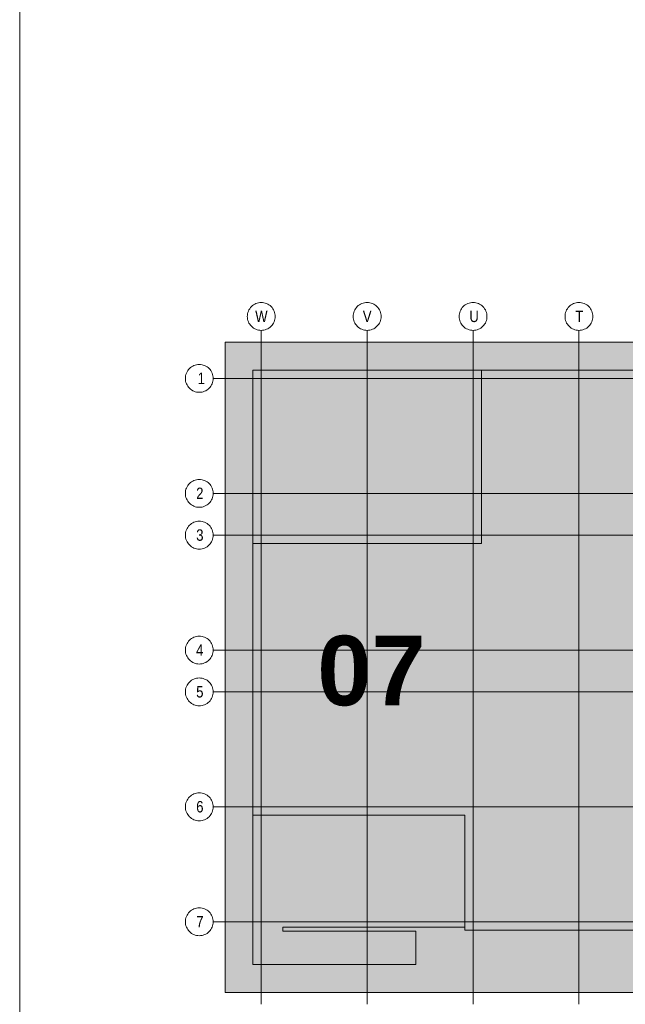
# Model space of a CAD drawing. Extents: x -720 to 300, y 62 to 1112.
# Tile 18 of 50: x 115 to 152, y 239 to 299. Entities that reach past the tile are written whole.
import ezdxf
from ezdxf.lldxf.tags import DXFTag

# ---------------------------------------------------------------- set-up
doc = ezdxf.new("R2010")
doc.units = 0
for name, color, linetype, lineweight in [('iwb_Plankopf Linie', 7, 'Continuous', 13), ('PK_LP', 7, 'Continuous', 9), ('PK_LP_Achsen', 7, 'STRICHPUNKT2', 5)]:
    doc.layers.add(name, color=color, linetype=linetype, lineweight=lineweight)
for name, color, linetype, lineweight, true_color in [('PK_LP_T05', 4, 'Continuous', 9, 0x00ffff), ('PK_LP_T05_Rest', 9, 'Continuous', 9, 0x808080), ('PK_LP_Tennung', 9, 'Continuous', 18, 0x808080)]:
    doc.layers.add(name, color=color, linetype=linetype, lineweight=lineweight, true_color=true_color)
doc.styles.get("Standard").update_dxf_attribs({"font": 'ARIALN.TTF'})
tags = doc.linetypes.add('grob', pattern=[14, 3, -8, 3]).pattern_tags.tags
tags[8:9] = [DXFTag(74, 4), DXFTag(75, 0), DXFTag(340, '0'), DXFTag(46, 0.0), DXFTag(50, 0.0), DXFTag(44, 0.0), DXFTag(45, 0.0)]
tags[6:7] = [DXFTag(74, 4), DXFTag(75, 0), DXFTag(340, '0'), DXFTag(46, 0.0), DXFTag(50, 0.0), DXFTag(44, 0.0), DXFTag(45, 0.0)]
tags[4:5] = [DXFTag(74, 4), DXFTag(75, 0), DXFTag(340, '0'), DXFTag(46, 0.0), DXFTag(50, 0.0), DXFTag(44, 0.0), DXFTag(45, 0.0)]
tags = doc.linetypes.add('STRICHPUNKT2', pattern=[12.7, 6.35, -3.175, 0, -3.175]).pattern_tags.tags
tags[10:11] = [DXFTag(74, 4), DXFTag(75, 0), DXFTag(340, '0'), DXFTag(46, 0.0), DXFTag(50, 0.0), DXFTag(44, 0.0), DXFTag(45, 0.0)]
tags[8:9] = [DXFTag(74, 4), DXFTag(75, 0), DXFTag(340, '0'), DXFTag(46, 0.0), DXFTag(50, 0.0), DXFTag(44, 0.0), DXFTag(45, 0.0)]
tags[6:7] = [DXFTag(74, 4), DXFTag(75, 0), DXFTag(340, '0'), DXFTag(46, 0.0), DXFTag(50, 0.0), DXFTag(44, 0.0), DXFTag(45, 0.0)]
tags[4:5] = [DXFTag(74, 4), DXFTag(75, 0), DXFTag(340, '0'), DXFTag(46, 0.0), DXFTag(50, 0.0), DXFTag(44, 0.0), DXFTag(45, 0.0)]

# ---------------------------------------------------------------- blocks, each defined once
blk = doc.blocks.new('Blockreferenz-A06DNB2WMF')
at = {"layer": 'PK_LP', "linetype": 'grob', "lineweight": 5, "ltscale": 0.13}
for p, q in [((127.881, 279.685), (143.008, 279.685)), ((127.881, 240.014), (127.881, 279.685)), ((143.008, 279.685), (168.848, 279.685)), ((143.008, 240.014), (143.008, 279.685)), ((143.008, 279.685), (143.008, 240.014)), ((143.008, 240.014), (127.881, 240.014)), ((168.848, 240.014), (143.008, 240.014))]:
    blk.add_line(p, q, dxfattribs=at)
at = {"layer": 'PK_LP', "linetype": 'ByBlock', "lineweight": 13, "ltscale": 0.13}
for p, q in [((129.581, 277.985), (143.516, 277.985)), ((129.581, 267.408), (129.581, 277.985)), ((208.206, 277.985), (143.516, 277.985)), ((143.516, 277.985), (143.516, 267.408)), ((143.516, 277.985), (143.516, 267.408)), ((129.581, 267.408), (129.581, 250.833)), ((143.516, 267.408), (129.581, 267.408)), ((143.516, 267.408), (129.581, 267.408)), ((129.581, 241.714), (129.581, 250.833)), ((129.581, 250.833), (142.501, 250.833)), ((129.581, 250.833), (142.501, 250.833)), ((142.501, 250.833), (142.501, 243.996)), ((142.501, 250.833), (142.501, 243.82)), ((142.501, 243.996), (131.407, 243.996)), ((131.407, 243.996), (131.407, 243.754)), ((131.407, 243.754), (139.519, 243.754)), ((139.519, 243.754), (139.519, 241.714)), ((142.501, 243.82), (195.196, 243.82)), ((139.519, 241.714), (129.581, 241.714))]:
    blk.add_line(p, q, dxfattribs=at)
at = {"layer": 'PK_LP_Achsen', "linetype": 'ByBlock', "ltscale": 0.13}
for p, q in [((129.382, 281.73), (129.431, 281.797)), ((129.431, 281.797), (129.487, 281.859)), ((129.487, 281.859), (129.549, 281.915)), ((129.549, 281.915), (129.616, 281.964)), ((129.616, 281.964), (129.688, 282.007)), ((129.688, 282.007), (129.763, 282.043)), ((129.763, 282.043), (129.842, 282.071)), ((129.842, 282.071), (129.923, 282.091)), ((129.923, 282.091), (130.005, 282.103)), ((130.005, 282.103), (130.088, 282.108)), ((130.088, 282.108), (130.172, 282.103)), ((130.172, 282.103), (130.254, 282.091)), ((130.254, 282.091), (130.335, 282.071)), ((130.335, 282.071), (130.414, 282.043)), ((130.414, 282.043), (130.489, 282.007)), ((130.489, 282.007), (130.561, 281.964)), ((130.561, 281.964), (130.628, 281.915)), ((130.628, 281.915), (130.689, 281.859)), ((130.689, 281.859), (130.745, 281.797)), ((130.745, 281.797), (130.795, 281.73)), ((135.842, 281.73), (135.891, 281.797)), ((135.891, 281.797), (135.947, 281.859)), ((135.947, 281.859), (136.009, 281.915)), ((136.009, 281.915), (136.076, 281.964)), ((136.076, 281.964), (136.148, 282.007)), ((136.148, 282.007), (136.223, 282.043)), ((136.223, 282.043), (136.302, 282.071)), ((136.302, 282.071), (136.383, 282.091)), ((136.383, 282.091), (136.465, 282.103)), ((136.465, 282.103), (136.548, 282.108)), ((136.548, 282.108), (136.632, 282.103)), ((136.632, 282.103), (136.714, 282.091)), ((136.714, 282.091), (136.795, 282.071)), ((136.795, 282.071), (136.874, 282.043)), ((136.874, 282.043), (136.949, 282.007)), ((136.949, 282.007), (137.021, 281.964)), ((137.021, 281.964), (137.088, 281.915)), ((137.088, 281.915), (137.149, 281.859)), ((137.149, 281.859), (137.205, 281.797)), ((137.205, 281.797), (137.255, 281.73)), ((142.302, 281.73), (142.351, 281.797)), ((142.351, 281.797), (142.407, 281.859)), ((142.407, 281.859), (142.469, 281.915)), ((142.469, 281.915), (142.536, 281.964)), ((142.536, 281.964), (142.608, 282.007)), ((142.608, 282.007), (142.683, 282.043)), ((142.683, 282.043), (142.762, 282.071)), ((142.762, 282.071), (142.843, 282.091)), ((142.843, 282.091), (142.925, 282.103)), ((142.925, 282.103), (143.008, 282.108)), ((143.008, 282.108), (143.092, 282.103)), ((143.092, 282.103), (143.174, 282.091)), ((143.174, 282.091), (143.255, 282.071)), ((143.255, 282.071), (143.334, 282.043)), ((143.334, 282.043), (143.409, 282.007)), ((143.409, 282.007), (143.481, 281.964)), ((143.481, 281.964), (143.548, 281.915)), ((143.548, 281.915), (143.609, 281.859)), ((143.609, 281.859), (143.665, 281.797)), ((143.665, 281.797), (143.715, 281.73)), ((148.762, 281.73), (148.811, 281.797)), ((148.811, 281.797), (148.867, 281.859)), ((148.867, 281.859), (148.929, 281.915)), ((148.929, 281.915), (148.996, 281.964)), ((148.996, 281.964), (149.068, 282.007)), ((149.068, 282.007), (149.143, 282.043)), ((149.143, 282.043), (149.222, 282.071)), ((149.222, 282.071), (149.303, 282.091)), ((149.303, 282.091), (149.385, 282.103)), ((149.385, 282.103), (149.468, 282.108)), ((149.468, 282.108), (149.552, 282.103)), ((149.552, 282.103), (149.634, 282.091)), ((149.634, 282.091), (149.715, 282.071)), ((149.715, 282.071), (149.794, 282.043)), ((149.794, 282.043), (149.869, 282.007)), ((149.869, 282.007), (149.941, 281.964)), ((149.941, 281.964), (150.008, 281.915)), ((150.008, 281.915), (150.069, 281.859)), ((150.069, 281.859), (150.125, 281.797)), ((150.125, 281.797), (150.175, 281.73)), ((129.238, 281.258), (129.243, 281.341)), ((129.243, 281.174), (129.238, 281.258)), ((129.243, 281.341), (129.255, 281.423)), ((129.255, 281.092), (129.243, 281.174)), ((129.255, 281.423), (129.275, 281.504)), ((129.275, 281.504), (129.303, 281.583)), ((129.303, 281.583), (129.339, 281.658)), ((129.339, 281.658), (129.382, 281.73)), ((130.795, 281.73), (130.838, 281.658)), ((130.838, 281.658), (130.874, 281.583)), ((130.874, 281.583), (130.902, 281.504)), ((130.902, 281.504), (130.922, 281.423)), ((130.922, 281.423), (130.934, 281.341)), ((130.934, 281.174), (130.922, 281.092)), ((130.934, 281.341), (130.938, 281.258)), ((130.938, 281.258), (130.934, 281.174)), ((135.698, 281.258), (135.703, 281.341)), ((135.703, 281.174), (135.698, 281.258)), ((135.703, 281.341), (135.715, 281.423)), ((135.715, 281.092), (135.703, 281.174)), ((135.715, 281.423), (135.735, 281.504)), ((135.735, 281.504), (135.763, 281.583)), ((135.763, 281.583), (135.799, 281.658)), ((135.799, 281.658), (135.842, 281.73)), ((137.255, 281.73), (137.298, 281.658)), ((137.298, 281.658), (137.334, 281.583)), ((137.334, 281.583), (137.362, 281.504)), ((137.362, 281.504), (137.382, 281.423)), ((137.382, 281.423), (137.394, 281.341)), ((137.394, 281.174), (137.382, 281.092)), ((137.394, 281.341), (137.398, 281.258)), ((137.398, 281.258), (137.394, 281.174)), ((142.158, 281.258), (142.163, 281.341)), ((142.163, 281.174), (142.158, 281.258)), ((142.163, 281.341), (142.175, 281.423)), ((142.175, 281.092), (142.163, 281.174)), ((142.175, 281.423), (142.195, 281.504)), ((142.195, 281.504), (142.223, 281.583)), ((142.223, 281.583), (142.259, 281.658)), ((142.259, 281.658), (142.302, 281.73)), ((143.715, 281.73), (143.758, 281.658)), ((143.758, 281.658), (143.794, 281.583)), ((143.794, 281.583), (143.822, 281.504)), ((143.822, 281.504), (143.842, 281.423)), ((143.842, 281.423), (143.854, 281.341)), ((143.854, 281.174), (143.842, 281.092)), ((143.854, 281.341), (143.858, 281.258)), ((143.858, 281.258), (143.854, 281.174)), ((148.618, 281.258), (148.623, 281.341)), ((148.623, 281.174), (148.618, 281.258)), ((148.623, 281.341), (148.635, 281.423)), ((148.635, 281.092), (148.623, 281.174)), ((148.635, 281.423), (148.655, 281.504)), ((148.655, 281.504), (148.683, 281.583)), ((148.683, 281.583), (148.719, 281.658)), ((148.719, 281.658), (148.762, 281.73)), ((150.175, 281.73), (150.218, 281.658)), ((150.218, 281.658), (150.254, 281.583)), ((150.254, 281.583), (150.282, 281.504)), ((150.282, 281.504), (150.302, 281.423)), ((150.302, 281.423), (150.314, 281.341)), ((150.314, 281.174), (150.302, 281.092)), ((150.314, 281.341), (150.318, 281.258)), ((150.318, 281.258), (150.314, 281.174)), ((129.275, 281.011), (129.255, 281.092)), ((129.303, 280.932), (129.275, 281.011)), ((129.339, 280.857), (129.303, 280.932)), ((129.382, 280.785), (129.339, 280.857)), ((129.431, 280.718), (129.382, 280.785)), ((129.487, 280.656), (129.431, 280.718)), ((129.549, 280.6), (129.487, 280.656)), ((129.616, 280.551), (129.549, 280.6)), ((129.688, 280.508), (129.616, 280.551)), ((130.561, 280.551), (130.489, 280.508)), ((130.628, 280.6), (130.561, 280.551)), ((130.689, 280.656), (130.628, 280.6)), ((130.745, 280.718), (130.689, 280.656)), ((130.795, 280.785), (130.745, 280.718)), ((130.838, 280.857), (130.795, 280.785)), ((130.874, 280.932), (130.838, 280.857)), ((130.902, 281.011), (130.874, 280.932)), ((130.922, 281.092), (130.902, 281.011)), ((135.735, 281.011), (135.715, 281.092)), ((135.763, 280.932), (135.735, 281.011)), ((135.799, 280.857), (135.763, 280.932)), ((135.842, 280.785), (135.799, 280.857)), ((135.891, 280.718), (135.842, 280.785)), ((135.947, 280.656), (135.891, 280.718)), ((136.009, 280.6), (135.947, 280.656)), ((136.076, 280.551), (136.009, 280.6)), ((136.148, 280.508), (136.076, 280.551)), ((137.021, 280.551), (136.949, 280.508)), ((137.088, 280.6), (137.021, 280.551)), ((137.149, 280.656), (137.088, 280.6)), ((137.205, 280.718), (137.149, 280.656)), ((137.255, 280.785), (137.205, 280.718)), ((137.298, 280.857), (137.255, 280.785)), ((137.334, 280.932), (137.298, 280.857)), ((137.362, 281.011), (137.334, 280.932)), ((137.382, 281.092), (137.362, 281.011)), ((142.195, 281.011), (142.175, 281.092)), ((142.223, 280.932), (142.195, 281.011)), ((142.259, 280.857), (142.223, 280.932)), ((142.302, 280.785), (142.259, 280.857)), ((142.351, 280.718), (142.302, 280.785)), ((142.407, 280.656), (142.351, 280.718)), ((142.469, 280.6), (142.407, 280.656)), ((142.536, 280.551), (142.469, 280.6)), ((142.608, 280.508), (142.536, 280.551)), ((143.481, 280.551), (143.409, 280.508)), ((143.548, 280.6), (143.481, 280.551)), ((143.609, 280.656), (143.548, 280.6)), ((143.665, 280.718), (143.609, 280.656)), ((143.715, 280.785), (143.665, 280.718)), ((143.758, 280.857), (143.715, 280.785)), ((143.794, 280.932), (143.758, 280.857)), ((143.822, 281.011), (143.794, 280.932)), ((143.842, 281.092), (143.822, 281.011)), ((148.655, 281.011), (148.635, 281.092)), ((148.683, 280.932), (148.655, 281.011)), ((148.719, 280.857), (148.683, 280.932)), ((148.762, 280.785), (148.719, 280.857)), ((148.811, 280.718), (148.762, 280.785)), ((148.867, 280.656), (148.811, 280.718)), ((148.929, 280.6), (148.867, 280.656)), ((148.996, 280.551), (148.929, 280.6)), ((149.068, 280.508), (148.996, 280.551)), ((149.941, 280.551), (149.869, 280.508)), ((150.008, 280.6), (149.941, 280.551)), ((150.069, 280.656), (150.008, 280.6)), ((150.125, 280.718), (150.069, 280.656)), ((150.175, 280.785), (150.125, 280.718)), ((150.218, 280.857), (150.175, 280.785)), ((150.254, 280.932), (150.218, 280.857)), ((150.282, 281.011), (150.254, 280.932)), ((150.302, 281.092), (150.282, 281.011)), ((129.763, 280.472), (129.688, 280.508)), ((129.842, 280.444), (129.763, 280.472)), ((129.923, 280.424), (129.842, 280.444)), ((130.005, 280.412), (129.923, 280.424)), ((130.088, 280.408), (130.005, 280.412)), ((130.172, 280.412), (130.088, 280.408)), ((130.254, 280.424), (130.172, 280.412)), ((130.335, 280.444), (130.254, 280.424)), ((130.414, 280.472), (130.335, 280.444)), ((130.489, 280.508), (130.414, 280.472)), ((136.223, 280.472), (136.148, 280.508)), ((136.302, 280.444), (136.223, 280.472)), ((136.383, 280.424), (136.302, 280.444)), ((136.465, 280.412), (136.383, 280.424)), ((136.548, 280.408), (136.465, 280.412)), ((136.632, 280.412), (136.548, 280.408)), ((136.714, 280.424), (136.632, 280.412)), ((136.795, 280.444), (136.714, 280.424)), ((136.874, 280.472), (136.795, 280.444)), ((136.949, 280.508), (136.874, 280.472)), ((142.683, 280.472), (142.608, 280.508)), ((142.762, 280.444), (142.683, 280.472)), ((142.843, 280.424), (142.762, 280.444)), ((142.925, 280.412), (142.843, 280.424)), ((143.008, 280.408), (142.925, 280.412)), ((143.092, 280.412), (143.008, 280.408)), ((143.174, 280.424), (143.092, 280.412)), ((143.255, 280.444), (143.174, 280.424)), ((143.334, 280.472), (143.255, 280.444)), ((143.409, 280.508), (143.334, 280.472)), ((149.143, 280.472), (149.068, 280.508)), ((149.222, 280.444), (149.143, 280.472)), ((149.303, 280.424), (149.222, 280.444)), ((149.385, 280.412), (149.303, 280.424)), ((149.468, 280.408), (149.385, 280.412)), ((149.552, 280.412), (149.468, 280.408)), ((149.634, 280.424), (149.552, 280.412)), ((149.715, 280.444), (149.634, 280.424)), ((149.794, 280.472), (149.715, 280.444)), ((149.869, 280.508), (149.794, 280.472)), ((125.707, 278.079), (125.769, 278.135)), ((125.769, 278.135), (125.836, 278.184)), ((125.836, 278.184), (125.908, 278.227)), ((125.908, 278.227), (125.983, 278.263)), ((125.983, 278.263), (126.062, 278.291)), ((126.062, 278.291), (126.143, 278.311)), ((126.143, 278.311), (126.225, 278.323)), ((126.225, 278.323), (126.308, 278.328)), ((126.308, 278.328), (126.392, 278.323)), ((126.392, 278.323), (126.474, 278.311)), ((126.474, 278.311), (126.555, 278.291)), ((126.555, 278.291), (126.634, 278.263)), ((126.634, 278.263), (126.709, 278.227)), ((126.709, 278.227), (126.781, 278.184)), ((126.781, 278.184), (126.848, 278.135)), ((126.848, 278.135), (126.91, 278.079)), ((125.458, 277.478), (125.463, 277.561)), ((125.463, 277.561), (125.475, 277.643)), ((125.475, 277.643), (125.495, 277.724)), ((125.495, 277.724), (125.523, 277.803)), ((125.523, 277.803), (125.559, 277.878)), ((125.559, 277.878), (125.602, 277.95)), ((125.602, 277.95), (125.651, 278.017)), ((125.651, 278.017), (125.707, 278.079)), ((126.91, 278.079), (126.966, 278.017)), ((126.966, 278.017), (127.015, 277.95)), ((127.015, 277.95), (127.058, 277.878)), ((127.058, 277.878), (127.094, 277.803)), ((127.094, 277.803), (127.122, 277.724)), ((127.122, 277.724), (127.142, 277.643)), ((127.142, 277.643), (127.154, 277.561)), ((127.154, 277.561), (127.158, 277.478)), ((125.463, 277.394), (125.458, 277.478)), ((125.475, 277.312), (125.463, 277.394)), ((125.495, 277.231), (125.475, 277.312)), ((125.523, 277.152), (125.495, 277.231)), ((125.559, 277.077), (125.523, 277.152)), ((125.602, 277.005), (125.559, 277.077)), ((125.651, 276.938), (125.602, 277.005)), ((125.707, 276.877), (125.651, 276.938)), ((126.966, 276.938), (126.91, 276.877)), ((127.015, 277.005), (126.966, 276.938)), ((127.058, 277.077), (127.015, 277.005)), ((127.094, 277.152), (127.058, 277.077)), ((127.122, 277.231), (127.094, 277.152)), ((127.142, 277.312), (127.122, 277.231)), ((127.154, 277.394), (127.142, 277.312)), ((127.158, 277.478), (127.154, 277.394)), ((125.769, 276.82), (125.707, 276.877)), ((125.836, 276.771), (125.769, 276.82)), ((125.908, 276.728), (125.836, 276.771)), ((125.983, 276.692), (125.908, 276.728)), ((126.062, 276.664), (125.983, 276.692)), ((126.143, 276.644), (126.062, 276.664)), ((126.225, 276.632), (126.143, 276.644)), ((126.308, 276.628), (126.225, 276.632)), ((126.392, 276.632), (126.308, 276.628)), ((126.474, 276.644), (126.392, 276.632)), ((126.555, 276.664), (126.474, 276.644)), ((126.634, 276.692), (126.555, 276.664)), ((126.709, 276.728), (126.634, 276.692)), ((126.781, 276.771), (126.709, 276.728)), ((126.848, 276.82), (126.781, 276.771)), ((126.91, 276.877), (126.848, 276.82)), ((125.559, 270.866), (125.602, 270.937)), ((125.602, 270.937), (125.651, 271.004)), ((125.651, 271.004), (125.707, 271.066)), ((125.707, 271.066), (125.769, 271.122)), ((125.769, 271.122), (125.836, 271.172)), ((125.836, 271.172), (125.908, 271.215)), ((125.908, 271.215), (125.983, 271.25)), ((125.983, 271.25), (126.062, 271.278)), ((126.062, 271.278), (126.143, 271.299)), ((126.143, 271.299), (126.225, 271.311)), ((126.225, 271.311), (126.308, 271.315)), ((126.308, 271.315), (126.392, 271.311)), ((126.392, 271.311), (126.474, 271.299)), ((126.474, 271.299), (126.555, 271.278)), ((126.555, 271.278), (126.634, 271.25)), ((126.634, 271.25), (126.709, 271.215)), ((126.709, 271.215), (126.781, 271.172)), ((126.781, 271.172), (126.848, 271.122)), ((126.848, 271.122), (126.91, 271.066)), ((126.91, 271.066), (126.966, 271.004)), ((126.966, 271.004), (127.015, 270.937)), ((127.015, 270.937), (127.058, 270.866)), ((125.458, 270.465), (125.463, 270.548)), ((125.463, 270.382), (125.458, 270.465)), ((125.463, 270.548), (125.475, 270.631)), ((125.475, 270.299), (125.463, 270.382)), ((125.475, 270.631), (125.495, 270.712)), ((125.495, 270.712), (125.523, 270.79)), ((125.523, 270.79), (125.559, 270.866)), ((127.058, 270.866), (127.094, 270.79)), ((127.094, 270.79), (127.122, 270.712)), ((127.122, 270.712), (127.142, 270.631)), ((127.142, 270.631), (127.154, 270.548)), ((127.154, 270.382), (127.142, 270.299)), ((127.154, 270.548), (127.158, 270.465)), ((127.158, 270.465), (127.154, 270.382)), ((125.495, 270.218), (125.475, 270.299)), ((125.523, 270.14), (125.495, 270.218)), ((125.559, 270.064), (125.523, 270.14)), ((125.602, 269.993), (125.559, 270.064)), ((125.651, 269.926), (125.602, 269.993)), ((125.707, 269.864), (125.651, 269.926)), ((125.769, 269.808), (125.707, 269.864)), ((125.836, 269.758), (125.769, 269.808)), ((125.908, 269.715), (125.836, 269.758)), ((126.781, 269.758), (126.709, 269.715)), ((126.848, 269.808), (126.781, 269.758)), ((126.91, 269.864), (126.848, 269.808)), ((126.966, 269.926), (126.91, 269.864)), ((127.015, 269.993), (126.966, 269.926)), ((127.058, 270.064), (127.015, 269.993)), ((127.094, 270.14), (127.058, 270.064)), ((127.122, 270.218), (127.094, 270.14)), ((127.142, 270.299), (127.122, 270.218)), ((125.983, 269.68), (125.908, 269.715)), ((126.062, 269.652), (125.983, 269.68)), ((126.143, 269.631), (126.062, 269.652)), ((126.225, 269.619), (126.143, 269.631)), ((126.308, 269.615), (126.225, 269.619)), ((126.392, 269.619), (126.308, 269.615)), ((126.474, 269.631), (126.392, 269.619)), ((126.555, 269.652), (126.474, 269.631)), ((126.634, 269.68), (126.555, 269.652)), ((126.709, 269.715), (126.634, 269.68)), ((125.651, 268.454), (125.707, 268.516)), ((125.707, 268.516), (125.769, 268.572)), ((125.769, 268.572), (125.836, 268.622)), ((125.836, 268.622), (125.908, 268.665)), ((125.908, 268.665), (125.983, 268.7)), ((125.983, 268.7), (126.062, 268.728)), ((126.062, 268.728), (126.143, 268.749)), ((126.143, 268.749), (126.225, 268.761)), ((126.225, 268.761), (126.308, 268.765)), ((126.308, 268.765), (126.392, 268.761)), ((126.392, 268.761), (126.474, 268.749)), ((126.474, 268.749), (126.555, 268.728)), ((126.555, 268.728), (126.634, 268.7)), ((126.634, 268.7), (126.709, 268.665)), ((126.709, 268.665), (126.781, 268.622)), ((126.781, 268.622), (126.848, 268.572)), ((126.848, 268.572), (126.91, 268.516)), ((126.91, 268.516), (126.966, 268.454)), ((125.458, 267.915), (125.463, 267.998)), ((125.463, 267.998), (125.475, 268.081)), ((125.475, 268.081), (125.495, 268.162)), ((125.495, 268.162), (125.523, 268.24)), ((125.523, 268.24), (125.559, 268.316)), ((125.559, 268.316), (125.602, 268.387)), ((125.602, 268.387), (125.651, 268.454)), ((126.966, 268.454), (127.015, 268.387)), ((127.015, 268.387), (127.058, 268.316)), ((127.058, 268.316), (127.094, 268.24)), ((127.094, 268.24), (127.122, 268.162)), ((127.122, 268.162), (127.142, 268.081)), ((127.142, 268.081), (127.154, 267.998)), ((127.154, 267.998), (127.158, 267.915)), ((125.463, 267.832), (125.458, 267.915)), ((125.475, 267.749), (125.463, 267.832)), ((125.495, 267.668), (125.475, 267.749)), ((125.523, 267.59), (125.495, 267.668)), ((125.559, 267.514), (125.523, 267.59)), ((125.602, 267.443), (125.559, 267.514)), ((125.651, 267.376), (125.602, 267.443)), ((125.707, 267.314), (125.651, 267.376)), ((126.966, 267.376), (126.91, 267.314)), ((127.015, 267.443), (126.966, 267.376)), ((127.058, 267.514), (127.015, 267.443)), ((127.094, 267.59), (127.058, 267.514)), ((127.122, 267.668), (127.094, 267.59)), ((127.142, 267.749), (127.122, 267.668)), ((127.154, 267.832), (127.142, 267.749)), ((127.158, 267.915), (127.154, 267.832)), ((125.769, 267.258), (125.707, 267.314)), ((125.836, 267.208), (125.769, 267.258)), ((125.908, 267.165), (125.836, 267.208)), ((125.983, 267.13), (125.908, 267.165)), ((126.062, 267.102), (125.983, 267.13)), ((126.143, 267.081), (126.062, 267.102)), ((126.225, 267.069), (126.143, 267.081)), ((126.308, 267.065), (126.225, 267.069)), ((126.392, 267.069), (126.308, 267.065)), ((126.474, 267.081), (126.392, 267.069)), ((126.555, 267.102), (126.474, 267.081)), ((126.634, 267.13), (126.555, 267.102)), ((126.709, 267.165), (126.634, 267.13)), ((126.781, 267.208), (126.709, 267.165)), ((126.848, 267.258), (126.781, 267.208)), ((126.91, 267.314), (126.848, 267.258)), ((125.559, 261.303), (125.602, 261.375)), ((125.602, 261.375), (125.651, 261.442)), ((125.651, 261.442), (125.707, 261.504)), ((125.707, 261.504), (125.769, 261.56)), ((125.769, 261.56), (125.836, 261.609)), ((125.836, 261.609), (125.908, 261.652)), ((125.908, 261.652), (125.983, 261.688)), ((125.983, 261.688), (126.062, 261.716)), ((126.062, 261.716), (126.143, 261.736)), ((126.143, 261.736), (126.225, 261.748)), ((126.225, 261.748), (126.308, 261.753)), ((126.308, 261.753), (126.392, 261.748)), ((126.392, 261.748), (126.474, 261.736)), ((126.474, 261.736), (126.555, 261.716)), ((126.555, 261.716), (126.634, 261.688)), ((126.634, 261.688), (126.709, 261.652)), ((126.709, 261.652), (126.781, 261.609)), ((126.781, 261.609), (126.848, 261.56)), ((126.848, 261.56), (126.91, 261.504)), ((126.91, 261.504), (126.966, 261.442)), ((126.966, 261.442), (127.015, 261.375)), ((127.015, 261.375), (127.058, 261.303)), ((125.458, 260.903), (125.463, 260.986)), ((125.463, 260.819), (125.458, 260.903)), ((125.463, 260.986), (125.475, 261.068)), ((125.475, 260.737), (125.463, 260.819)), ((125.475, 261.068), (125.495, 261.149)), ((125.495, 260.656), (125.475, 260.737)), ((125.495, 261.149), (125.523, 261.228)), ((125.523, 261.228), (125.559, 261.303)), ((127.058, 261.303), (127.094, 261.228)), ((127.094, 261.228), (127.122, 261.149)), ((127.122, 261.149), (127.142, 261.068)), ((127.142, 260.737), (127.122, 260.656)), ((127.142, 261.068), (127.154, 260.986)), ((127.154, 260.819), (127.142, 260.737)), ((127.154, 260.986), (127.158, 260.903)), ((127.158, 260.903), (127.154, 260.819)), ((125.523, 260.577), (125.495, 260.656)), ((125.559, 260.502), (125.523, 260.577)), ((125.602, 260.43), (125.559, 260.502)), ((125.651, 260.363), (125.602, 260.43)), ((125.707, 260.302), (125.651, 260.363)), ((125.769, 260.245), (125.707, 260.302)), ((125.836, 260.196), (125.769, 260.245)), ((125.908, 260.153), (125.836, 260.196)), ((125.983, 260.117), (125.908, 260.153)), ((126.062, 260.089), (125.983, 260.117)), ((126.634, 260.117), (126.555, 260.089)), ((126.709, 260.153), (126.634, 260.117)), ((126.781, 260.196), (126.709, 260.153)), ((126.848, 260.245), (126.781, 260.196)), ((126.91, 260.302), (126.848, 260.245)), ((126.966, 260.363), (126.91, 260.302)), ((127.015, 260.43), (126.966, 260.363)), ((127.058, 260.502), (127.015, 260.43)), ((127.094, 260.577), (127.058, 260.502)), ((127.122, 260.656), (127.094, 260.577)), ((126.143, 260.069), (126.062, 260.089)), ((126.225, 260.057), (126.143, 260.069)), ((126.308, 260.053), (126.225, 260.057)), ((126.392, 260.057), (126.308, 260.053)), ((126.474, 260.069), (126.392, 260.057)), ((126.555, 260.089), (126.474, 260.069)), ((125.651, 258.892), (125.707, 258.954)), ((125.707, 258.954), (125.769, 259.01)), ((125.769, 259.01), (125.836, 259.059)), ((125.836, 259.059), (125.908, 259.102)), ((125.908, 259.102), (125.983, 259.138)), ((125.983, 259.138), (126.062, 259.166)), ((126.062, 259.166), (126.143, 259.186)), ((126.143, 259.186), (126.225, 259.198)), ((126.225, 259.198), (126.308, 259.203)), ((126.308, 259.203), (126.392, 259.198)), ((126.392, 259.198), (126.474, 259.186)), ((126.474, 259.186), (126.555, 259.166)), ((126.555, 259.166), (126.634, 259.138)), ((126.634, 259.138), (126.709, 259.102)), ((126.709, 259.102), (126.781, 259.059)), ((126.781, 259.059), (126.848, 259.01)), ((126.848, 259.01), (126.91, 258.954)), ((126.91, 258.954), (126.966, 258.892)), ((125.458, 258.353), (125.463, 258.436)), ((125.463, 258.269), (125.458, 258.353)), ((125.463, 258.436), (125.475, 258.518)), ((125.475, 258.518), (125.495, 258.599)), ((125.495, 258.599), (125.523, 258.678)), ((125.523, 258.678), (125.559, 258.753)), ((125.559, 258.753), (125.602, 258.825)), ((125.602, 258.825), (125.651, 258.892)), ((126.966, 258.892), (127.015, 258.825)), ((127.015, 258.825), (127.058, 258.753)), ((127.058, 258.753), (127.094, 258.678)), ((127.094, 258.678), (127.122, 258.599)), ((127.122, 258.599), (127.142, 258.518)), ((127.142, 258.518), (127.154, 258.436)), ((127.154, 258.436), (127.158, 258.353)), ((127.158, 258.353), (127.154, 258.269)), ((125.475, 258.187), (125.463, 258.269)), ((125.495, 258.106), (125.475, 258.187)), ((125.523, 258.027), (125.495, 258.106)), ((125.559, 257.952), (125.523, 258.027)), ((125.602, 257.88), (125.559, 257.952)), ((125.651, 257.813), (125.602, 257.88)), ((125.707, 257.752), (125.651, 257.813)), ((125.769, 257.695), (125.707, 257.752)), ((126.91, 257.752), (126.848, 257.695)), ((126.966, 257.813), (126.91, 257.752)), ((127.015, 257.88), (126.966, 257.813)), ((127.058, 257.952), (127.015, 257.88)), ((127.094, 258.027), (127.058, 257.952)), ((127.122, 258.106), (127.094, 258.027)), ((127.142, 258.187), (127.122, 258.106)), ((127.154, 258.269), (127.142, 258.187)), ((125.836, 257.646), (125.769, 257.695)), ((125.908, 257.603), (125.836, 257.646)), ((125.983, 257.567), (125.908, 257.603)), ((126.062, 257.539), (125.983, 257.567)), ((126.143, 257.519), (126.062, 257.539)), ((126.225, 257.507), (126.143, 257.519)), ((126.308, 257.503), (126.225, 257.507)), ((126.392, 257.507), (126.308, 257.503)), ((126.474, 257.519), (126.392, 257.507)), ((126.555, 257.539), (126.474, 257.519)), ((126.634, 257.567), (126.555, 257.539)), ((126.709, 257.603), (126.634, 257.567)), ((126.781, 257.646), (126.709, 257.603)), ((126.848, 257.695), (126.781, 257.646)), ((125.523, 251.665), (125.559, 251.741)), ((125.559, 251.741), (125.602, 251.812)), ((125.602, 251.812), (125.651, 251.879)), ((125.651, 251.879), (125.707, 251.941)), ((125.707, 251.941), (125.769, 251.997)), ((125.769, 251.997), (125.836, 252.047)), ((125.836, 252.047), (125.908, 252.09)), ((125.908, 252.09), (125.983, 252.125)), ((125.983, 252.125), (126.062, 252.153)), ((126.062, 252.153), (126.143, 252.174)), ((126.143, 252.174), (126.225, 252.186)), ((126.225, 252.186), (126.308, 252.19)), ((126.308, 252.19), (126.392, 252.186)), ((126.392, 252.186), (126.474, 252.174)), ((126.474, 252.174), (126.555, 252.153)), ((126.555, 252.153), (126.634, 252.125)), ((126.634, 252.125), (126.709, 252.09)), ((126.709, 252.09), (126.781, 252.047)), ((126.781, 252.047), (126.848, 251.997)), ((126.848, 251.997), (126.91, 251.941)), ((126.91, 251.941), (126.966, 251.879)), ((126.966, 251.879), (127.015, 251.812)), ((127.015, 251.812), (127.058, 251.741)), ((127.058, 251.741), (127.094, 251.665)), ((125.458, 251.34), (125.463, 251.423)), ((125.463, 251.257), (125.458, 251.34)), ((125.463, 251.423), (125.475, 251.506)), ((125.475, 251.174), (125.463, 251.257)), ((125.475, 251.506), (125.495, 251.587)), ((125.495, 251.093), (125.475, 251.174)), ((125.495, 251.587), (125.523, 251.665)), ((127.094, 251.665), (127.122, 251.587)), ((127.122, 251.587), (127.142, 251.506)), ((127.142, 251.174), (127.122, 251.093)), ((127.142, 251.506), (127.154, 251.423)), ((127.154, 251.257), (127.142, 251.174)), ((127.154, 251.423), (127.158, 251.34)), ((127.158, 251.34), (127.154, 251.257)), ((125.523, 251.015), (125.495, 251.093)), ((125.559, 250.939), (125.523, 251.015)), ((125.602, 250.868), (125.559, 250.939)), ((125.651, 250.801), (125.602, 250.868)), ((125.707, 250.739), (125.651, 250.801)), ((125.769, 250.683), (125.707, 250.739)), ((125.836, 250.633), (125.769, 250.683)), ((125.908, 250.59), (125.836, 250.633)), ((125.983, 250.555), (125.908, 250.59)), ((126.062, 250.527), (125.983, 250.555)), ((126.143, 250.506), (126.062, 250.527)), ((126.225, 250.494), (126.143, 250.506)), ((126.474, 250.506), (126.392, 250.494)), ((126.555, 250.527), (126.474, 250.506)), ((126.634, 250.555), (126.555, 250.527)), ((126.709, 250.59), (126.634, 250.555)), ((126.781, 250.633), (126.709, 250.59)), ((126.848, 250.683), (126.781, 250.633)), ((126.91, 250.739), (126.848, 250.683)), ((126.966, 250.801), (126.91, 250.739)), ((127.015, 250.868), (126.966, 250.801)), ((127.058, 250.939), (127.015, 250.868)), ((127.094, 251.015), (127.058, 250.939)), ((127.122, 251.093), (127.094, 251.015)), ((126.308, 250.49), (126.225, 250.494)), ((126.392, 250.494), (126.308, 250.49)), ((125.908, 245.077), (125.983, 245.113)), ((125.983, 245.113), (126.062, 245.141)), ((126.062, 245.141), (126.143, 245.161)), ((126.143, 245.161), (126.225, 245.173)), ((126.225, 245.173), (126.308, 245.178)), ((126.308, 245.178), (126.392, 245.173)), ((126.392, 245.173), (126.474, 245.161)), ((126.474, 245.161), (126.555, 245.141)), ((126.555, 245.141), (126.634, 245.113)), ((126.634, 245.113), (126.709, 245.077)), ((125.463, 244.411), (125.475, 244.493)), ((125.475, 244.493), (125.495, 244.574)), ((125.495, 244.574), (125.523, 244.653)), ((125.523, 244.653), (125.559, 244.728)), ((125.559, 244.728), (125.602, 244.8)), ((125.602, 244.8), (125.651, 244.867)), ((125.651, 244.867), (125.707, 244.929)), ((125.707, 244.929), (125.769, 244.985)), ((125.769, 244.985), (125.836, 245.034)), ((125.836, 245.034), (125.908, 245.077)), ((126.709, 245.077), (126.781, 245.034)), ((126.781, 245.034), (126.848, 244.985)), ((126.848, 244.985), (126.91, 244.929)), ((126.91, 244.929), (126.966, 244.867)), ((126.966, 244.867), (127.015, 244.8)), ((127.015, 244.8), (127.058, 244.728)), ((127.058, 244.728), (127.094, 244.653)), ((127.094, 244.653), (127.122, 244.574)), ((127.122, 244.574), (127.142, 244.493)), ((127.142, 244.493), (127.154, 244.411)), ((125.458, 244.328), (125.463, 244.411)), ((125.463, 244.244), (125.458, 244.328)), ((125.475, 244.162), (125.463, 244.244)), ((125.495, 244.081), (125.475, 244.162)), ((125.523, 244.002), (125.495, 244.081)), ((125.559, 243.927), (125.523, 244.002)), ((125.602, 243.855), (125.559, 243.927)), ((127.058, 243.927), (127.015, 243.855)), ((127.094, 244.002), (127.058, 243.927)), ((127.122, 244.081), (127.094, 244.002)), ((127.142, 244.162), (127.122, 244.081)), ((127.154, 244.244), (127.142, 244.162)), ((127.154, 244.411), (127.158, 244.328)), ((127.158, 244.328), (127.154, 244.244)), ((125.651, 243.788), (125.602, 243.855)), ((125.707, 243.727), (125.651, 243.788)), ((125.769, 243.67), (125.707, 243.727)), ((125.836, 243.621), (125.769, 243.67)), ((125.908, 243.578), (125.836, 243.621)), ((125.983, 243.542), (125.908, 243.578)), ((126.062, 243.514), (125.983, 243.542)), ((126.143, 243.494), (126.062, 243.514)), ((126.225, 243.482), (126.143, 243.494)), ((126.308, 243.478), (126.225, 243.482)), ((126.392, 243.482), (126.308, 243.478)), ((126.474, 243.494), (126.392, 243.482)), ((126.555, 243.514), (126.474, 243.494)), ((126.634, 243.542), (126.555, 243.514)), ((126.709, 243.578), (126.634, 243.542)), ((126.781, 243.621), (126.709, 243.578)), ((126.848, 243.67), (126.781, 243.621)), ((126.91, 243.727), (126.848, 243.67)), ((126.966, 243.788), (126.91, 243.727)), ((127.015, 243.855), (126.966, 243.788))]:
    blk.add_line(p, q, dxfattribs=at)
at = {"layer": 'PK_LP_Achsen', "linetype": 'STRICHPUNKT2', "ltscale": 0.13}
for p, q in [((130.088, 280.408), (130.088, 239.291)), ((136.548, 280.408), (136.548, 239.291)), ((143.008, 280.408), (143.008, 239.291)), ((149.468, 280.408), (149.468, 239.291)), ((127.158, 277.478), (281.768, 277.478)), ((127.158, 270.465), (281.768, 270.465)), ((127.158, 267.915), (281.768, 267.915)), ((127.158, 260.903), (281.768, 260.903)), ((127.158, 258.353), (281.768, 258.353)), ((127.158, 251.34), (281.768, 251.34)), ((127.158, 244.328), (281.768, 244.328))]:
    blk.add_line(p, q, dxfattribs=at)
at = {"layer": 'PK_LP_T05_Rest', "linetype": 'ByBlock', "lineweight": -2, "ltscale": 0.13}
for points in [[(127.881, 240.014), (127.881, 279.685), (143.008, 240.014), (143.008, 279.685)], [(143.008, 240.014), (143.008, 279.685), (168.848, 240.014), (168.848, 279.685)]]:
    blk.add_solid(points, dxfattribs=at)
at = {"layer": 'PK_LP_Tennung', "linetype": 'ByBlock', "ltscale": 0.18}
blk.add_line((143.008, 240.014), (143.008, 279.685), dxfattribs=at)
at = {"layer": 'PK_LP', "linetype": 'ByBlock', "lineweight": 25, "ltscale": 0.25, "insert": (133.506, 261.778), "char_height": 4.25, "attachment_point": 1}
blk.add_mtext('{\\fArial|b1|i0;07}', dxfattribs=at)
at = {"layer": 'PK_LP_Achsen', "linetype": 'ByBlock', "ltscale": 0.13, "char_height": 0.69538, "attachment_point": 1}
for s, insert in [('{\\fArial Narrow;W}', (129.722, 281.605)), ('{\\fArial Narrow;V}', (136.286, 281.605)), ('{\\fArial Narrow;U}', (142.785, 281.611)), ('{\\fArial Narrow;T}', (149.243, 281.605)), ('{\\fArial Narrow;1}', (126.204, 277.824)), ('{\\fArial Narrow;2}', (126.119, 270.812)), ('{\\fArial Narrow;3}', (126.122, 268.268)), ('{\\fArial Narrow;4}', (126.111, 261.25)), ('{\\fArial Narrow;5}', (126.12, 258.706)), ('{\\fArial Narrow;6}', (126.12, 251.693)), ('{\\fArial Narrow;7}', (126.124, 244.675))]:
    blk.add_mtext(s, dxfattribs=dict(at, insert=insert))

msp = doc.modelspace()

# ---------------------------------------------------------------- linework, layer by layer
at = {"layer": 'iwb_Plankopf Linie', "lineweight": 18, "ltscale": 0.18}
msp.add_line((115.353, 359.433), (115.353, 67.433), dxfattribs=at)

# ---------------------------------------------------------------- block references
at = {"layer": 'PK_LP_T05', "ltscale": 0.13}
msp.add_blockref('Blockreferenz-A06DNB2WMF', (0, 0), dxfattribs=at)

doc.saveas('drawing.dxf')
